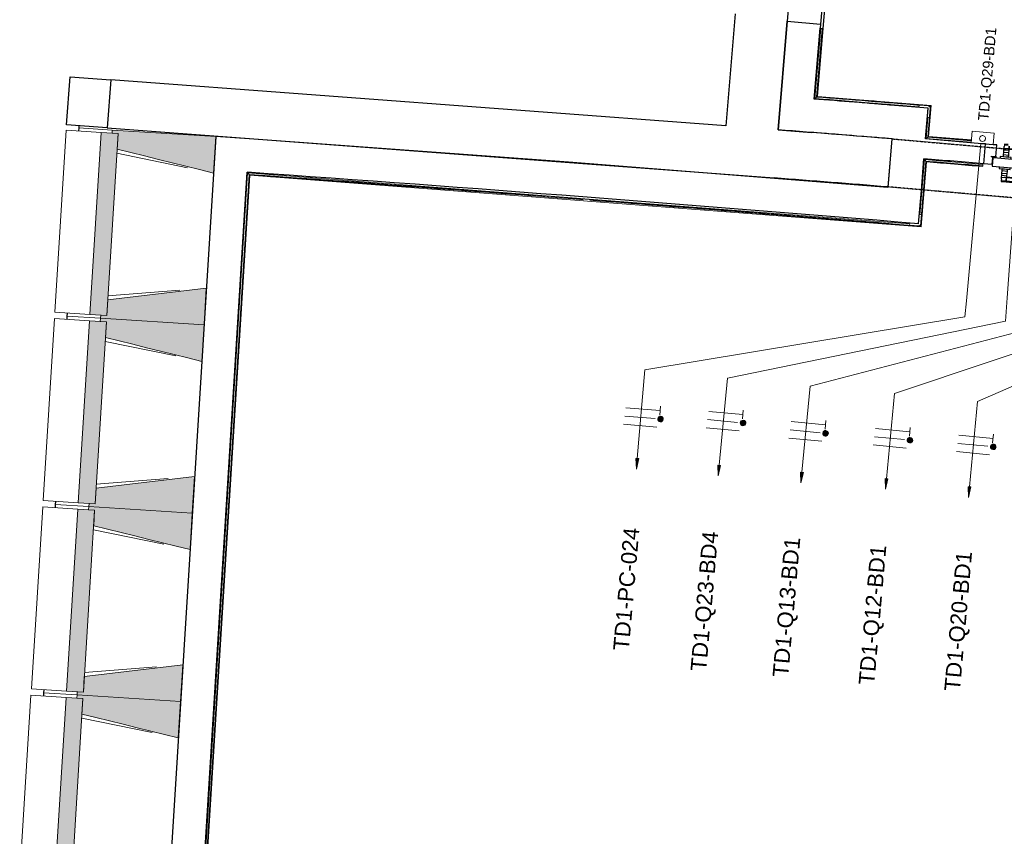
# Model space of a CAD drawing. Header units: millimetres. Extents: x -2845 to 74565, y -36590 to 13748.
# Tile 11 of 49: x 39080 to 43778, y -26445 to -22550. Entities that reach past the tile are written whole.
import ezdxf

# ---------------------------------------------------------------- set-up
doc = ezdxf.new("R2010")
doc.units = ezdxf.units.MM
doc.linetypes.add('Tiret', pattern=[2.5, 1.25, -1.25])
doc.linetypes.add('Tiret_2_', pattern=[2.5, 1.25, -1.25])
for name, color, linetype, lineweight in [('A-DETL-GENF', 7, 'Continuous', 18), ('A-DOOR', 7, 'Continuous', 25), ('A-FLOR', 7, 'Continuous', 25), ('A-FLOR-HRAL', 7, 'Continuous', 18), ('A-GLAZ', 7, 'Continuous', 25), ('A-WALL', 7, 'Continuous', 25), ('CABLE', 7, 'Continuous', 30), ('CABLES', 7, 'Continuous', 18), ('I-WALL', 7, 'Continuous', 25), ('INSTAL ELECTRIQUE', 7, 'Continuous', 18), ('MUR', 7, 'Continuous', 25), ('Q-SPCQ', 7, 'Continuous', 18), ('S-BEAM', 7, 'Continuous', 18)]:
    doc.layers.add(name, color=color, linetype=linetype, lineweight=lineweight)
doc.layers.add('A-DOOR-HDLN', color=5, linetype='Tiret', lineweight=25, true_color=0x0000ff)
doc.styles.add('Arial_2', font='arial.ttf', dxfattribs={"height": 50})
doc.styles.add('Arial_3', font='arial.ttf', dxfattribs={"height": 75})

# ---------------------------------------------------------------- blocks, each defined once
blk = doc.blocks.new('Ouverture en rectangle - Ouverture en rectangle _150x207_-3217538-2021_015_1111_DCE_1_50_N0 FINI_CFO_DIS')
at = {"layer": 'A-DOOR-HDLN', "linetype": 'Tiret_2_'}
for p, q in [((-750, 115), (750, 115)), ((750, -115), (-750, -115))]:
    blk.add_line(p, q, dxfattribs=at)
blk = doc.blocks.new('B02_DC_STR_rvt-1-2021_015_1111_DCE_1_50_N0 FINI_CFO_DIS')
at = {"layer": 'S-BEAM', "lineweight": 5, "true_color": 0x787878}
for points in [[(-13674.2, -23961.1), (-13620.2, -23092.8), (-13700.8, -23087.8), (-13754.7, -23956.1), (-13702.9, -23959.4)], [(-13165.2, -23281.4), (-13154.3, -23106.7), (-13648, -23076.1), (-13648.9, -23091), (-13620.2, -23092.8), (-13624.9, -23167.1), (-13230.8, -23265.1)], [(-13210.1, -24005), (-13199.3, -23830.3), (-13669.6, -23886.8), (-13674.2, -23961.1), (-13702.9, -23959.4), (-13703.8, -23974.3), (-13226, -24004)], [(-13730, -24859.4), (-13676.1, -23991.1), (-13756.6, -23986.1), (-13810.5, -24854.4), (-13758.7, -24857.6)], [(-13221, -24179.7), (-13210.1, -24005), (-13703.8, -23974.3), (-13704.8, -23989.3), (-13676.1, -23991.1), (-13680.7, -24065.4), (-13226, -24178.4)], [(-13265.9, -24903.3), (-13255.1, -24728.6), (-13725.4, -24785.1), (-13730, -24859.4), (-13758.7, -24857.6), (-13759.6, -24872.6), (-13322.3, -24899.8)], [(-13785.8, -25757.7), (-13731.9, -24889.3), (-13812.4, -24884.3), (-13866.3, -25752.7), (-13814.5, -25755.9)], [(-13276.8, -25077.9), (-13265.9, -24903.3), (-13759.6, -24872.6), (-13760.6, -24887.6), (-13731.9, -24889.3), (-13736.5, -24963.7), (-13342.5, -25061.6)], [(-13321.8, -25801.5), (-13310.9, -25626.9), (-13781.2, -25683.4), (-13785.8, -25757.7), (-13814.5, -25755.9), (-13815.5, -25770.9), (-13378.1, -25798)], [(-13841.7, -26655.9), (-13787.7, -25787.6), (-13868.2, -25782.6), (-13922.2, -26650.9), (-13870.4, -26654.2)], [(-13332.6, -25976.2), (-13321.8, -25801.5), (-13815.5, -25770.9), (-13816.4, -25785.8), (-13787.7, -25787.6), (-13792.3, -25861.9), (-13398.3, -25959.9)]]:
    blk.add_hatch(color=8, dxfattribs=at).paths.add_polyline_path(points)
at = {"layer": 'A-FLOR'}
for p, q in [((-13808, -23066.1), (-13809, -23081.1)), ((-13807.4, -23056.4), (-13808, -23066.1)), ((-13862.9, -23949.4), (-13863.9, -23964.4)), ((-13863.9, -23964.4), (-13864.8, -23979.4)), ((-13918.7, -24847.7), (-13919.7, -24862.6)), ((-13919.7, -24862.6), (-13920.6, -24877.6)), ((-13975.5, -25760.9), (-13976.4, -25775.9)), ((-13974.6, -25745.9), (-13975.5, -25760.9))]:
    blk.add_line(p, q, dxfattribs=at)
at = {"layer": 'A-WALL'}
for p, q in [((-10675.7, -22521.8), (-10720.2, -23056.8)), ((-10470.8, -23075.5), (-10427.8, -22557.4)), ((-13655.2, -22837.2), (-13672.3, -23066.5)), ((-10720.2, -23056.8), (-13655.2, -22837.2)), ((-13672.3, -23066.5), (-10489.9, -23304.7)), ((-9946.2, -23347.5), (-9926.2, -23118.4))]:
    blk.add_line(p, q, dxfattribs=at)
for radius, start, end in [(117983.7, 85.363219, 85.628539), (117753.7, 85.363931, 85.629269)]:
    blk.add_arc((-19463.8, -140716), radius, start, end, dxfattribs=at)
at = {"layer": 'MUR'}
for p, q in [((-13866.2, -23052), (-13849.1, -22822.7)), ((-13849.1, -22822.7), (-13655.2, -22837.2)), ((-13672.3, -23066.5), (-13866.2, -23052))]:
    blk.add_line(p, q, dxfattribs=at)
at = {"layer": 'S-BEAM'}
for p, q in [((-13809, -23081.1), (-13808, -23066.1)), ((-13808, -23066.1), (-13648, -23076.1)), ((-13868.1, -23077.4), (-13922.1, -23945.7)), ((-13868.1, -23077.4), (-13700.8, -23087.8)), ((-13700.8, -23087.8), (-13754.7, -23956.1)), ((-13620.2, -23092.8), (-13700.8, -23087.8)), ((-13674.2, -23961.1), (-13620.2, -23092.8)), ((-13648, -23076.1), (-13648.9, -23091)), ((-13648.9, -23091), (-13620.2, -23092.8)), ((-13154.3, -23106.7), (-13648, -23076.1)), ((-13620.2, -23092.8), (-13624.9, -23167.1)), ((-13165.2, -23281.4), (-13154.3, -23106.7)), ((-13289.4, -23255.8), (-13626.1, -23186.5)), ((-13668.4, -23867.4), (-13325.7, -23840.3)), ((-13210.1, -24005), (-13199.3, -23830.3)), ((-13669.6, -23886.8), (-13674.2, -23961.1)), ((-13754.7, -23956.1), (-13922.1, -23945.7)), ((-13863.9, -23964.4), (-13862.9, -23949.4)), ((-13754.7, -23956.1), (-13674.2, -23961.1)), ((-13702.9, -23959.4), (-13703.8, -23974.3)), ((-13674.2, -23961.1), (-13702.9, -23959.4)), ((-13924, -23975.7), (-13977.9, -24844)), ((-13924, -23975.7), (-13756.6, -23986.1)), ((-13864.8, -23979.4), (-13863.9, -23964.4)), ((-13703.8, -23974.3), (-13863.9, -23964.4)), ((-13863.9, -23964.4), (-13703.8, -23974.3)), ((-13756.6, -23986.1), (-13810.5, -24854.4)), ((-13676.1, -23991.1), (-13756.6, -23986.1)), ((-13730, -24859.4), (-13676.1, -23991.1)), ((-13703.8, -23974.3), (-13704.8, -23989.3)), ((-13704.8, -23989.3), (-13676.1, -23991.1)), ((-13703.8, -23974.3), (-13210.1, -24005)), ((-13210.1, -24005), (-13703.8, -23974.3)), ((-13676.1, -23991.1), (-13680.7, -24065.4)), ((-13221, -24179.7), (-13210.1, -24005)), ((-13345.2, -24154.1), (-13681.9, -24084.8)), ((-13724.2, -24765.7), (-13381.5, -24738.6)), ((-13265.9, -24903.3), (-13255.1, -24728.6)), ((-13725.4, -24785.1), (-13730, -24859.4)), ((-13810.5, -24854.4), (-13977.9, -24844)), ((-13919.7, -24862.6), (-13918.7, -24847.7)), ((-13979.8, -24873.9), (-14033.7, -25742.3)), ((-13979.8, -24873.9), (-13812.4, -24884.3)), ((-13920.6, -24877.6), (-13919.7, -24862.6)), ((-13759.6, -24872.6), (-13919.7, -24862.6)), ((-13919.7, -24862.6), (-13759.6, -24872.6)), ((-13812.4, -24884.3), (-13866.3, -25752.7)), ((-13731.9, -24889.3), (-13812.4, -24884.3)), ((-13810.5, -24854.4), (-13730, -24859.4)), ((-13785.8, -25757.7), (-13731.9, -24889.3)), ((-13759.6, -24872.6), (-13760.6, -24887.6)), ((-13760.6, -24887.6), (-13731.9, -24889.3)), ((-13758.7, -24857.6), (-13759.6, -24872.6)), ((-13759.6, -24872.6), (-13265.9, -24903.3)), ((-13265.9, -24903.3), (-13759.6, -24872.6)), ((-13730, -24859.4), (-13758.7, -24857.6)), ((-13731.9, -24889.3), (-13736.5, -24963.7)), ((-13276.8, -25077.9), (-13265.9, -24903.3)), ((-13401, -25052.4), (-13737.7, -24983.1)), ((-13780, -25663.9), (-13437.4, -25636.9)), ((-13321.8, -25801.5), (-13310.9, -25626.9)), ((-13781.2, -25683.4), (-13785.8, -25757.7)), ((-13866.3, -25752.7), (-14033.7, -25742.3)), ((-14035.6, -25772.2), (-14089.6, -26640.5)), ((-14035.6, -25772.2), (-13868.2, -25782.6)), ((-13976.4, -25775.9), (-13975.5, -25760.9)), ((-13975.5, -25760.9), (-13974.6, -25745.9)), ((-13815.5, -25770.9), (-13975.5, -25760.9)), ((-13975.5, -25760.9), (-13815.5, -25770.9)), ((-13868.2, -25782.6), (-13922.2, -26650.9)), ((-13787.7, -25787.6), (-13868.2, -25782.6)), ((-13866.3, -25752.7), (-13785.8, -25757.7)), ((-13841.7, -26655.9), (-13787.7, -25787.6)), ((-13815.5, -25770.9), (-13816.4, -25785.8)), ((-13816.4, -25785.8), (-13787.7, -25787.6)), ((-13814.5, -25755.9), (-13815.5, -25770.9)), ((-13815.5, -25770.9), (-13321.8, -25801.5)), ((-13321.8, -25801.5), (-13815.5, -25770.9)), ((-13785.8, -25757.7), (-13814.5, -25755.9)), ((-13787.7, -25787.6), (-13792.3, -25861.9)), ((-13332.6, -25976.2), (-13321.8, -25801.5)), ((-13456.9, -25950.6), (-13793.5, -25881.3))]:
    blk.add_line(p, q, dxfattribs=at)
at = {"layer": 'S-BEAM', "flags": 128}
for points in [[(-13624.9, -23167.1), (-13559.2, -23183.5), (-13493.5, -23199.8), (-13427.8, -23216.1), (-13362.2, -23232.4), (-13296.5, -23248.8), (-13230.8, -23265.1), (-13165.2, -23281.4)], [(-13199.3, -23830.3), (-13266.5, -23838.4), (-13333.6, -23846.5), (-13400.8, -23854.5), (-13468, -23862.6), (-13535.2, -23870.7), (-13602.4, -23878.8), (-13669.6, -23886.8)], [(-13680.7, -24065.4), (-13615, -24081.7), (-13549.3, -24098), (-13483.7, -24114.4), (-13418, -24130.7), (-13352.3, -24147), (-13286.6, -24163.3), (-13221, -24179.7)], [(-13255.1, -24728.6), (-13322.3, -24736.7), (-13389.5, -24744.7), (-13456.6, -24752.8), (-13523.8, -24760.9), (-13591, -24769), (-13658.2, -24777), (-13725.4, -24785.1)], [(-13736.5, -24963.7), (-13670.8, -24980), (-13605.2, -24996.3), (-13539.5, -25012.6), (-13473.8, -25029), (-13408.1, -25045.3), (-13342.5, -25061.6), (-13276.8, -25077.9)], [(-13310.9, -25626.9), (-13378.1, -25634.9), (-13445.3, -25643), (-13512.5, -25651.1), (-13579.7, -25659.2), (-13646.8, -25667.2), (-13714, -25675.3), (-13781.2, -25683.4)], [(-13792.3, -25861.9), (-13726.6, -25878.3), (-13661, -25894.6), (-13595.3, -25910.9), (-13529.6, -25927.2), (-13464, -25943.6), (-13398.3, -25959.9), (-13332.6, -25976.2)]]:
    blk.add_lwpolyline(points, dxfattribs=at)
at = {"layer": 'A-DOOR', "color": 5, "lineweight": 25, "true_color": 0x0000ff, "rotation": 174.9989986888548}
blk.add_blockref('Ouverture en rectangle - Ouverture en rectangle _150x207_-3217538-2021_015_1111_DCE_1_50_N0 FINI_CFO_DIS', (-9189.1, -23298.3), dxfattribs=at)
blk = doc.blocks.new('PRT_SIMPLE_HUI_58x68x48 - PRT_BOIS_1V_930x2040x40-V3-2021_015_1111_DCE_1_50_N0 FINI_CFO_DIS')
at = {"layer": 'A-DETL-GENF', "lineweight": 25}
h = blk.add_hatch(color=256, dxfattribs=at)
h.paths.add_polyline_path([(-496, -14.5), (-483.8, -12.8), (-484.4, -10.6), (-485.1, -11.7), (-496.5, -13.2), (-500.5, -13.6), (-500.5, -14.5), (-496.4, -14.5)])
h.paths.add_polyline_path([(-485.1, -10.6), (-483.8, -9.7), (-488.8, -8), (-508.5, -8), (-508.5, -11.5), (-502, -11.5), (-502.1, -10.3), (-505.2, -10.3), (-505.2, -9.3), (-488.4, -9.4), (-485.2, -10.6)])
h = blk.add_hatch(color=256, dxfattribs=at)
h.paths.add_polyline_path([(430.5, -14.5), (430.4, -13.2), (425.8, -13.2), (415.1, -11.7), (413.8, -9.7), (413.8, -12.8), (426.2, -14.5)])
h.paths.add_polyline_path([(438.5, -11.5), (438.5, -8), (418.5, -8), (413.8, -9.7), (415.1, -10.6), (418.7, -9.3), (435.2, -9.3), (435.2, -10.3), (432, -10.5), (432, -11.5), (435.4, -11.5)])
at = {"layer": 'A-DETL-GENF'}
for p, q in [((-488.5, -8), (-508.5, -8)), ((-508.5, -8), (-508.5, -11.5)), ((-508.5, -11.5), (-502, -11.5)), ((-505.2, -10.3), (-505.2, -9.3)), ((-505.2, -9.3), (-488.7, -9.3)), ((-502, -10.3), (-505.2, -10.3)), ((-502, -11.5), (-502, -10.3)), ((-496.1, -13.2), (-500.5, -13.2)), ((-500.5, -13.2), (-500.5, -14.5)), ((-500.5, -14.5), (-496, -14.5)), ((-485.1, -11.7), (-496.1, -13.2)), ((-496, -14.5), (-483.8, -12.8)), ((-488.7, -9.3), (-485.1, -10.6)), ((-483.8, -9.7), (-488.5, -8)), ((-485.1, -10.6), (-485.1, -11.7)), ((-483.8, -12.8), (-483.8, -9.7)), ((418.5, -8), (413.8, -9.7)), ((413.8, -9.7), (413.8, -12.8)), ((413.8, -12.8), (426, -14.5)), ((415.1, -10.6), (418.7, -9.3)), ((415.1, -11.7), (415.1, -10.6)), ((426.1, -13.2), (415.1, -11.7)), ((438.5, -8), (418.5, -8)), ((418.7, -9.3), (435.2, -9.3)), ((426, -14.5), (430.5, -14.5)), ((430.5, -13.2), (426.1, -13.2)), ((430.5, -14.5), (430.5, -13.2)), ((435.2, -10.3), (432, -10.3)), ((432, -10.3), (432, -11.5)), ((432, -11.5), (438.5, -11.5)), ((435.2, -9.3), (435.2, -10.3)), ((438.5, -11.5), (438.5, -8))]:
    blk.add_line(p, q, dxfattribs=at)
at = {"layer": 'A-DOOR'}
for p, q in [((-433.2, 55), (-450.6, 55)), ((-450.6, 55), (-450.6, 54.5)), ((-450.6, 54.5), (-450.6, 50.4)), ((-433.2, 54.5), (-450.6, 54.5)), ((-450.6, 50.4), (-450.6, 43.3)), ((-433.2, 50.4), (-450.6, 50.4)), ((-427.1, 47.6), (-427.1, 43.3)), ((-427.1, 43.3), (-427.1, 47.6)), ((-319.6, 55), (-328.2, 55)), ((-319.6, 54.5), (-328.2, 54.5)), ((-319.6, 50.4), (-328.2, 50.4)), ((-319.6, 54.5), (-319.6, 55)), ((-319.6, 50.4), (-319.6, 54.5)), ((-319.6, 43.3), (-319.6, 50.4)), ((-450.6, 34), (-450.6, 43.3)), ((-450.6, 25.6), (-450.6, 34)), ((-427.1, 34), (-450.6, 34)), ((-450.6, 15.2), (-450.6, 25.6)), ((-427.1, 25.6), (-450.6, 25.6)), ((-450.6, 4.4), (-450.6, 15.2)), ((-427.1, 15.2), (-450.6, 15.2)), ((-450.6, -4), (-450.6, 4.4)), ((-450.6, 4.4), (-427.1, 4.4)), ((-427.1, 34), (-427.1, 43.3)), ((-427.1, 43.3), (-427.1, 34)), ((-427.1, 32.8), (-427.1, 34)), ((-319.6, 34), (-427.1, 34)), ((-427.1, 34), (-427.1, 25.6)), ((-427.1, 32.8), (-319.6, 32.8)), ((-427.1, 25.6), (-427.1, 15.2)), ((-427.1, 15.2), (-427.1, 4.4)), ((-427.1, 4.4), (-427.1, -4)), ((-319.6, 43.3), (-319.6, 34)), ((-319.6, 34), (-319.6, 32.8)), ((-499.5, -14.5), (-499.5, -54.5)), ((426, -14.5), (-496, -14.5)), ((-465.6, -5.5), (-465.6, -14.5)), ((-413.4, -5.5), (-465.6, -5.5)), ((-450.6, -4), (-450.6, -5)), ((-450.6, -5), (-427.1, -5)), ((-427.1, -5), (-427.1, -4)), ((-413.4, -14.5), (-413.4, -5.5)), ((430.5, -54.5), (430.5, -14.5)), ((-499.5, -54.5), (430.5, -54.5)), ((-465.6, -54.5), (-465.6, -63.5)), ((-465.6, -63.5), (-413.4, -63.5)), ((-427.1, -64), (-450.6, -64)), ((-450.6, -64), (-450.6, -65)), ((-450.6, -73.4), (-450.6, -65)), ((-450.6, -84.2), (-450.6, -73.4)), ((-427.1, -73.4), (-450.6, -73.4)), ((-450.6, -94.6), (-450.6, -84.2)), ((-450.6, -84.2), (-427.1, -84.2)), ((-427.1, -65), (-427.1, -64)), ((-427.1, -65), (-427.1, -73.4)), ((-427.1, -73.4), (-427.1, -84.2)), ((-427.1, -84.2), (-427.1, -94.6)), ((-413.4, -63.5), (-413.4, -54.5)), ((417, -54.5), (417, -977.5)), ((-450.6, -103), (-450.6, -94.6)), ((-450.6, -94.6), (-427.1, -94.6)), ((-450.6, -112.3), (-450.6, -103)), ((-450.6, -103), (-427.1, -103)), ((-450.6, -112.3), (-450.6, -119.4)), ((-450.6, -119.4), (-450.6, -123.5)), ((-450.6, -119.4), (-427.1, -119.4)), ((-450.6, -123.5), (-450.6, -124)), ((-450.6, -123.5), (-427.1, -123.5)), ((-450.6, -124), (-427.1, -124)), ((-427.1, -94.6), (-427.1, -103)), ((-427.1, -103), (-427.1, -101.8)), ((-319.6, -101.8), (-427.1, -101.8)), ((-427.1, -112.3), (-427.1, -103)), ((-427.1, -103), (-319.6, -103)), ((-427.1, -103), (-427.1, -112.3)), ((-427.1, -112.3), (-427.1, -119.4)), ((-427.1, -119.4), (-427.1, -112.3)), ((-427.1, -119.4), (-427.1, -123.5)), ((-427.1, -119.4), (-319.6, -119.4)), ((-427.1, -123.5), (-427.1, -119.4)), ((-427.1, -123.5), (-427.1, -124)), ((-427.1, -123.5), (-319.6, -123.5)), ((-427.1, -124), (-427.1, -123.5)), ((-427.1, -124), (-319.6, -124)), ((-319.6, -101.8), (-319.6, -103)), ((-319.6, -103), (-319.6, -112.3)), ((-319.6, -119.4), (-319.6, -112.3)), ((-319.6, -123.5), (-319.6, -119.4)), ((-319.6, -124), (-319.6, -123.5))]:
    blk.add_line(p, q, dxfattribs=at)
for radius, start, end in [(9.12, 155.8208, 180), (9.12, 180, 204.1792), (7.5, 360, 180), (7.5, 180, 360), (7.5, 180, 240), (7.5, 135, 165), (9.12, 111.9887, 120), (9.12, 240, 248.0113), (7.5, 64.7605, 120), (7.5, 270, 0), (9.12, 60, 68.0113), (7.5, 0, 30), (9.12, 0, 24.1792)]:
    blk.add_arc((429, -65.5), radius, start, end, dxfattribs=at)
at = {"layer": 'Q-SPCQ'}
for p, q in [((430.5, -40.5), (430.5, -54.5)), ((430.5, -54.5), (403.5, -54.5))]:
    blk.add_line(p, q, dxfattribs=at)
blk = doc.blocks.new('Garde-corps - Garde-corps-508221-2021_015_1111_DCE_1_50_N0 FINI_CFO_DIS')
at = {"layer": 'A-FLOR-HRAL'}
for p, q in [((-10294.8, -22925.5), (-10267, -22590.8)), ((-10287.1, -22919), (-10259.9, -22591.4)), ((-10285.3, -22917.4), (-10258.2, -22591.5)), ((-10283.5, -22915.9), (-10256.6, -22591.7)), ((-9797.4, -22965.4), (-10294.8, -22925.5)), ((-9741, -22959.4), (-10283.5, -22915.9)), ((-10230.2, -22933.6), (-10298.1, -22928.3)), ((-10074.4, -22942.9), (-10244, -22929.5)), ((-10012.2, -22937.4), (-10039.8, -22935.1)), ((-9800.1, -22965.1), (-9972.7, -22951.1)), ((-9754.7, -23108.6), (-9742.7, -22960.9)), ((-9744.6, -22962.5), (-9753.8, -22961.8)), ((-9752.9, -23107.1), (-9741, -22959.4)), ((-9744.6, -22962.5), (-9747.5, -22965)), ((-9745.4, -22971.7), (-9744.6, -22962.5)), ((-9764.3, -23116.8), (-9756, -23014.2)), ((-9756.6, -23110.2), (-9748.7, -23012.4)), ((-9756.6, -23110.2), (-9764.3, -23116.8)), ((-9548.9, -23127.1), (-9756.6, -23110.2)), ((-9548.7, -23125.3), (-9754.7, -23108.6)), ((-9548.6, -23123.7), (-9752.9, -23107.1)), ((-9549.5, -23134.2), (-9764.3, -23116.8))]:
    blk.add_line(p, q, dxfattribs=at)
at = {"layer": 'A-FLOR-HRAL', "flags": 128}
for points in [[(-10294.8, -22925.5), (-10295, -22925.6), (-10295.3, -22925.9), (-10295.7, -22926.3), (-10296.3, -22926.8), (-10296.8, -22927.3), (-10297.5, -22927.8), (-10298.1, -22928.3)], [(-10287.1, -22919), (-10291, -22922.3), (-10294.8, -22925.5)], [(-10283.5, -22915.9), (-10283.5, -22915.9), (-10283.6, -22916), (-10283.7, -22916.1), (-10283.9, -22916.3), (-10284.2, -22916.5), (-10284.4, -22916.7), (-10284.6, -22916.9), (-10284.8, -22917), (-10285.1, -22917.2), (-10285.3, -22917.4)]]:
    blk.add_lwpolyline(points, dxfattribs=at)
at = {"layer": 'A-FLOR-HRAL'}
for radius, start, end in [(118153.9, 85.305798, 85.545501), (118155.6, 85.280726, 85.544652), (118143.7, 85.364067, 85.484446)]:
    blk.add_arc((-19463.8, -140716), radius, start, end, dxfattribs=at)
for points, knots in [([(-9741, -22959.4), (-9741, -22959.4), (-9741, -22959.4), (-9741.1, -22959.5), (-9741.2, -22959.6), (-9741.3, -22959.7), (-9741.5, -22959.9), (-9741.6, -22960), (-9741.9, -22960.2), (-9742.1, -22960.4), (-9742.3, -22960.5), (-9742.5, -22960.7), (-9742.6, -22960.9), (-9742.7, -22960.9)], [0.075, 0.075, 0.075, 0.075, 0.15, 0.2125, 0.275, 0.35, 0.425, 0.5, 0.6, 0.7, 0.775, 0.85, 1, 1, 1, 1]), ([(-9752.9, -23107.1), (-9752.9, -23107.1), (-9753, -23107.2), (-9753.1, -23107.3), (-9753.3, -23107.4), (-9753.4, -23107.6), (-9753.6, -23107.7), (-9753.8, -23107.8), (-9753.9, -23107.9), (-9754, -23108), (-9754.1, -23108.2), (-9754.3, -23108.3), (-9754.4, -23108.4), (-9754.6, -23108.5), (-9754.7, -23108.6), (-9754.7, -23108.6)], [0.1, 0.1, 0.1, 0.1, 0.2, 0.3, 0.4, 0.475, 0.55, 0.6, 0.65, 0.7, 0.75, 0.8, 0.85, 0.9, 1, 1, 1, 1]), ([(-9764.3, -23116.8), (-9764.3, -23116.8), (-9764.3, -23116.8), (-9764.5, -23117), (-9764.7, -23117.1), (-9764.9, -23117.3), (-9765.1, -23117.4), (-9765.3, -23117.6), (-9765.5, -23117.8), (-9765.8, -23118.1), (-9766.1, -23118.3), (-9766.3, -23118.5), (-9766.5, -23118.7), (-9766.7, -23118.8)], [0, 0, 0, 0, 0.1666667, 0.25, 0.3333333, 0.4166667, 0.4583333, 0.5, 0.5833333, 0.6666667, 0.7083333, 0.75, 0.8333333, 0.8333333, 0.8333333, 0.8333333])]:
    blk.add_open_spline(points, degree=3, knots=knots, dxfattribs=at)
blk = doc.blocks.new('Garde-corps - Garde-corps-510192-2021_015_1111_DCE_1_50_N0 FINI_CFO_DIS')
at = {"layer": 'A-FLOR-HRAL'}
for p, q in [((-9793.8, -23480.5), (-9772.4, -23216.7)), ((-9791, -23534.4), (-9765.8, -23224.4)), ((-9789.4, -23536.3), (-9764.3, -23226.3)), ((-9787.9, -23538), (-9762.7, -23228.1)), ((-9772.4, -23216.7), (-9494, -23240)), ((-9772.4, -23216.7), (-9763.1, -23217.5)), ((-9762.7, -23228.1), (-9494.9, -23250.5)), ((-9503.3, -23239.2), (-9494, -23240)), ((-9494.8, -23248.9), (-9494.9, -23250.5)), ((-9494.8, -23248.9), (-9494.6, -23247.1)), ((-9494.6, -23247.1), (-9494, -23240)), ((-9494, -23240), (-9493.8, -23237)), ((-13375.8, -29298.6), (-13001.8, -23280.8)), ((-13368.2, -29292), (-12995.1, -23288.4)), ((-13366.4, -29290.3), (-12993.5, -23290.2)), ((-13364.6, -29288.8), (-12992, -23292)), ((-13001.8, -23280.8), (-9843.9, -23523.1)), ((-12992, -23292), (-9787.9, -23538)), ((-11421.8, -23393.7), (-11382.2, -23396.7)), ((-9791, -23534.4), (-9794, -23530.9))]:
    blk.add_line(p, q, dxfattribs=at)
at = {"layer": 'A-FLOR-HRAL', "flags": 128}
for points in [[(-9765.8, -23224.4), (-9769.1, -23220.6), (-9772.4, -23216.7)], [(-12995.1, -23288.4), (-12998.5, -23284.6), (-13001.8, -23280.8)], [(-9787.9, -23538), (-9787.9, -23538), (-9788, -23537.9), (-9788.1, -23537.8), (-9788.3, -23537.6), (-9788.4, -23537.4), (-9788.6, -23537.1), (-9788.8, -23536.9), (-9789, -23536.7), (-9789.2, -23536.5), (-9789.4, -23536.3)]]:
    blk.add_lwpolyline(points, dxfattribs=at)
at = {"layer": 'A-FLOR-HRAL'}
for centre, radius, start, end in [((-19463.8, -140716), 117891.1, 85.149101, 85.281386), ((-19463.8, -140716), 117889.4, 85.149101, 85.280538), ((-19463.8, -140716), 117887.7, 85.149101, 85.279742), ((-29991.5, -265654.3), 242961.1, 85.230746, 85.988589), ((-29991.5, -265654.3), 242959.4, 85.801553, 85.988174), ((-29991.5, -265654.3), 242957.8, 85.611499, 85.987786), ((-29991.5, -265654.3), 242957.8, 85.229948, 85.604054), ((-29991.5, -265654.3), 242959.4, 85.230335, 85.456227)]:
    blk.add_arc(centre, radius, start, end, dxfattribs=at)
for points, knots in [([(-9772.4, -23216.7), (-9772.4, -23216.7), (-9772.4, -23216.7), (-9772.4, -23216.7), (-9772.5, -23216.6), (-9772.5, -23216.5), (-9772.6, -23216.5), (-9772.7, -23216.4), (-9772.7, -23216.3), (-9772.8, -23216.2), (-9772.9, -23216.1), (-9773, -23216), (-9773.1, -23215.8), (-9773.2, -23215.7), (-9773.3, -23215.6), (-9773.5, -23215.4), (-9773.6, -23215.3), (-9773.7, -23215.2), (-9773.9, -23215), (-9774.2, -23214.6), (-9774.6, -23214.1), (-9774.9, -23213.7), (-9775.1, -23213.5)], [0, 0, 0, 0, 0.071429, 0.107143, 0.142857, 0.178571, 0.214286, 0.25, 0.285714, 0.321429, 0.357143, 0.392857, 0.428571, 0.464286, 0.5, 0.535714, 0.571429, 0.607143, 0.642857, 0.714286, 0.857143, 1, 1, 1, 1]), ([(-9762.7, -23228.1), (-9762.7, -23228.1), (-9762.8, -23228), (-9762.8, -23228), (-9762.9, -23227.9), (-9763, -23227.7), (-9763.2, -23227.6), (-9763.3, -23227.4), (-9763.5, -23227.2), (-9763.7, -23227), (-9763.9, -23226.8), (-9764, -23226.5), (-9764.2, -23226.4), (-9764.3, -23226.3)], [0.075, 0.075, 0.075, 0.075, 0.15, 0.2125, 0.275, 0.35, 0.425, 0.5, 0.6, 0.7, 0.775, 0.85, 1, 1, 1, 1]), ([(-13001.8, -23280.8), (-13001.8, -23280.8), (-13001.8, -23280.8), (-13001.9, -23280.7), (-13001.9, -23280.7), (-13002, -23280.6), (-13002, -23280.5), (-13002.1, -23280.4), (-13002.2, -23280.3), (-13002.3, -23280.2), (-13002.4, -23280.1), (-13002.5, -23280), (-13002.6, -23279.9), (-13002.7, -23279.8), (-13002.8, -23279.6), (-13002.9, -23279.5), (-13003, -23279.4), (-13003.2, -23279.2), (-13003.3, -23279), (-13003.6, -23278.7), (-13004.1, -23278.2), (-13004.4, -23277.8), (-13004.6, -23277.6)], [0, 0, 0, 0, 0.071429, 0.107143, 0.142857, 0.178571, 0.214286, 0.25, 0.285714, 0.321429, 0.357143, 0.392857, 0.428571, 0.464286, 0.5, 0.535714, 0.571429, 0.607143, 0.642857, 0.714286, 0.857143, 1, 1, 1, 1]), ([(-12992, -23292), (-12992, -23292), (-12992, -23292), (-12992, -23292), (-12992.1, -23291.9), (-12992.2, -23291.8), (-12992.3, -23291.7), (-12992.4, -23291.5), (-12992.6, -23291.3), (-12992.7, -23291.1), (-12992.9, -23290.9), (-12993.1, -23290.7), (-12993.3, -23290.5), (-12993.4, -23290.3), (-12993.5, -23290.2)], [0, 0, 0, 0, 0.075, 0.15, 0.2125, 0.275, 0.35, 0.425, 0.5, 0.6, 0.7, 0.775, 0.85, 1, 1, 1, 1])]:
    blk.add_open_spline(points, degree=3, knots=knots, dxfattribs=at)
blk = doc.blocks.new('61_CADRE HABILLAGE MEUNUISERIE - 0_65x1_01-528671-2021_015_1111_DCE_1_50_N0 FINI_CFO_DIS')
at = {"layer": 'A-GLAZ'}
for p, q in [((340, 160), (-340, 160)), ((-340, 160), (-340, 0)), ((340, 160), (340, 0)), ((360, 0), (-360, 0)), ((-360, 0), (-360, -15)), ((360, 0), (360, -15)), ((-360, -15), (360, -15))]:
    blk.add_line(p, q, dxfattribs=at)
blk = doc.blocks.new('1010_PROTECTION  D_ANGLE - 1010_PROTECTION  D_ANGLE-534363-2021_015_1111_DCE_1_50_N0 FINI_CFO_DIS')
at = {"layer": 'Q-SPCQ'}
for p, q in [((-10, 40), (-10, 0)), ((0, 0), (0, 40)), ((40, 0), (0, 0)), ((0, -10), (40, -10))]:
    blk.add_line(p, q, dxfattribs=at)
for centre, radius, start, end in [((-5, 40), 5, 360, 180), ((0, 0), 10, 180, 270), ((40, -5), 5, 270, 90)]:
    blk.add_arc(centre, radius, start, end, dxfattribs=at)
blk = doc.blocks.new('B02_ARC_rvt-1-2021_015_1111_DCE_1_50_N0 FINI_CFO_DIS')
at = {"layer": 'A-FLOR'}
for p, q in [((-9480.7, -23142.8), (-9427.5, -23147.3)), ((-9477.8, -23143), (-9480.7, -23142.8)), ((-9427.5, -23147.3), (-9445.1, -23145.8)), ((-9432.5, -23203.4), (-9427.5, -23147.3)), ((-9448, -23208), (-9450.9, -23240.7)), ((-9446.5, -23208.1), (-9448, -23208)), ((-9433, -23209.3), (-9432.9, -23208)), ((-9432.8, -23206.7), (-9432.6, -23204.7)), ((-9450.9, -23240.7), (-9489.1, -23237.4))]:
    blk.add_line(p, q, dxfattribs=at)
at = {"layer": 'A-WALL'}
blk.add_line((-9489.1, -23237.4), (-9480.7, -23142.8), dxfattribs=at)
for radius, start, end in [(117996.2, 85.146755, 85.286376), (117901.2, 85.146843, 85.286313)]:
    blk.add_arc((-19463.8, -140716), radius, start, end, dxfattribs=at)
at = {"layer": 'I-WALL'}
for p, q in [((-10427.8, -22557.4), (-10470.8, -23075.5)), ((-10298.1, -22928.3), (-10270, -22590.6)), ((-9755.5, -22971.8), (-9915, -22958.7)), ((-9767.4, -23118.8), (-9755.5, -22971.8)), ((-13154.3, -23106.7), (-13548.5, -29451)), ((-12994.7, -23117.9), (-13154.3, -23106.7)), ((-10470.8, -23075.5), (-10311.3, -23087.8)), ((-9927.9, -23118.2), (-9946.8, -23350.7)), ((-9787.3, -23364), (-9775.1, -23213.5)), ((-13378.9, -29301.4), (-13004.6, -23277.6)), ((-9800.3, -23523.5), (-9787.3, -23364))]:
    blk.add_line(p, q, dxfattribs=at)
at = {"layer": 'I-WALL', "flags": 128}
blk.add_lwpolyline([(-9946.8, -23350.7), (-11470.4, -23229.5), (-12994.7, -23117.9)], dxfattribs=at)
at = {"layer": 'I-WALL'}
for centre, radius, start, end in [((-19463.8, -140716), 118143.7, 85.364068, 85.550437), ((-19463.8, -140716), 117983.7, 85.364068, 85.550838), ((-29991.5, -265654.3), 242971.3, 85.23314, 85.990995)]:
    blk.add_arc(centre, radius, start, end, dxfattribs=at)
at = {"layer": 'A-DOOR', "lineweight": 18, "rotation": 354.9012605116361}
blk.add_blockref('PRT_SIMPLE_HUI_58x68x48 - PRT_BOIS_1V_930x2040x40-V3-2021_015_1111_DCE_1_50_N0 FINI_CFO_DIS', (-8946.7, -23238.1), dxfattribs=at)
at = {"layer": 'A-FLOR-HRAL', "lineweight": 18}
for name in ['Garde-corps - Garde-corps-508221-2021_015_1111_DCE_1_50_N0 FINI_CFO_DIS', 'Garde-corps - Garde-corps-510192-2021_015_1111_DCE_1_50_N0 FINI_CFO_DIS']:
    blk.add_blockref(name, (0, 0), dxfattribs=at)
at = {"layer": 'A-GLAZ', "lineweight": 18, "rotation": 85.25476017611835}
blk.add_blockref('61_CADRE HABILLAGE MEUNUISERIE - 0_65x1_01-528671-2021_015_1111_DCE_1_50_N0 FINI_CFO_DIS', (-10240.3, -22231.8), dxfattribs=at)
at = {"layer": 'Q-SPCQ', "lineweight": 18}
for p, rotation in [((-9755.1, -22971.5), 175.3640306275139), ((-9800.5, -23523.4), 85.3640676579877)]:
    blk.add_blockref('1010_PROTECTION  D_ANGLE - 1010_PROTECTION  D_ANGLE-534363-2021_015_1111_DCE_1_50_N0 FINI_CFO_DIS', p, dxfattribs=dict(at, rotation=rotation))
blk = doc.blocks.new('602_BOITE DE DERIVATION - 105X105X50 GENERIQUE-7163055-2021_015_1111_DCE_1_50_N0 FINI_CFO_DIS')
at = {"layer": 'INSTAL ELECTRIQUE'}
for p, q in [((-9549.7, -23136.7), (-9544.9, -23081.9)), ((-9544.9, -23081.9), (-9440.3, -23091.1)), ((-9440.3, -23091.1), (-9445.1, -23145.9)), ((-9445.1, -23145.9), (-9549.7, -23136.7))]:
    blk.add_line(p, q, dxfattribs=at)
for start, end in [(354.9607, 174.9607), (174.9607, 354.9607)]:
    blk.add_arc((-9495.2, -23116.4), 14, start, end, dxfattribs=at)
blk = doc.blocks.new('Fil - COCHE DE FIL_PE_SYMBOLE-4085576-2021_015_1111_DCE_1_50_N0 FINI_CFO_DIS')
at = {"layer": 'CABLES', "lineweight": 9}
for p, q in [((-0.42, 1.8), (0.42, 1.8)), ((0, 1.8), (0, -1.48))]:
    blk.add_line(p, q, dxfattribs=at)
blk = doc.blocks.new('Fil - Coche de fil circulaire-323115-2021_015_1111_DCE_1_50_N0 FINI_CFO_DIS')
at = {"layer": 'CABLES', "lineweight": 9}
blk.add_hatch(color=256, dxfattribs=at).paths.add_polyline_path([(0.006, 2.156), (-0.062, 2.147), (-0.126, 2.12), (-0.181, 2.078), (-0.223, 2.023), (-0.249, 1.96), (-0.258, 1.891), (-0.249, 1.823), (-0.223, 1.759), (-0.181, 1.704), (-0.126, 1.662), (-0.062, 1.636), (0.006, 1.627), (0.075, 1.636), (0.139, 1.662), (0.193, 1.704), (0.235, 1.759), (0.262, 1.823), (0.271, 1.891), (0.262, 1.96), (0.235, 2.023), (0.193, 2.078), (0.139, 2.12), (0.075, 2.147)])
blk.add_line((0, 1.371), (0, -1.507), dxfattribs=at)
for start, end in [(360, 180), (180, 360)]:
    blk.add_arc((0.006, 1.891), 0.265, start, end, dxfattribs=at)
blk = doc.blocks.new('Fil - Coche de fil long-323512-2021_015_1111_DCE_1_50_N0 FINI_CFO_DIS')
at = {"layer": 'CABLES', "lineweight": 9}
blk.add_line((0, 1.605), (0, -1.57), dxfattribs=at)
blk = doc.blocks.new('Fil - Coche de fil circulaire-V12-2021_015_1111_DCE_1_50_N0 FINI_CFO_DIS')
at = {"layer": 'CABLES', "lineweight": 9}
blk.add_hatch(color=256, dxfattribs=at).paths.add_polyline_path([(0.271, 1.891), (0.262, 1.96), (0.235, 2.023), (0.193, 2.078), (0.139, 2.12), (0.075, 2.147), (0.006, 2.156), (-0.062, 2.147), (-0.126, 2.12), (-0.181, 2.078), (-0.223, 2.023), (-0.249, 1.96), (-0.258, 1.889), (-0.249, 1.823), (-0.223, 1.759), (-0.181, 1.704), (-0.126, 1.662), (-0.062, 1.636), (0.006, 1.627), (0.075, 1.636), (0.139, 1.662), (0.193, 1.704), (0.235, 1.759), (0.262, 1.823)])
blk.add_line((0, 1.371), (0, -1.507), dxfattribs=at)
for start, end in [(360, 180), (180, 360)]:
    blk.add_arc((0.006, 1.891), 0.265, start, end, dxfattribs=at)
blk = doc.blocks.new('Fil - Coche de fil circulaire-V13-2021_015_1111_DCE_1_50_N0 FINI_CFO_DIS')
at = {"layer": 'CABLES', "lineweight": 9}
blk.add_hatch(color=256, dxfattribs=at).paths.add_polyline_path([(0.271, 1.891), (0.262, 1.96), (0.235, 2.023), (0.193, 2.078), (0.139, 2.12), (0.075, 2.147), (0.006, 2.156), (-0.062, 2.147), (-0.126, 2.12), (-0.181, 2.078), (-0.223, 2.023), (-0.249, 1.96), (-0.257, 1.883), (-0.249, 1.823), (-0.223, 1.759), (-0.181, 1.704), (-0.126, 1.662), (-0.062, 1.636), (0.006, 1.627), (0.075, 1.636), (0.139, 1.662), (0.193, 1.704), (0.235, 1.759), (0.262, 1.823)])
blk.add_line((0, 1.371), (0, -1.507), dxfattribs=at)
for start, end in [(360, 180), (180, 360)]:
    blk.add_arc((0.006, 1.891), 0.265, start, end, dxfattribs=at)
blk = doc.blocks.new('B02_ELE_rvt-1-2021_015_1111_DCE_1_50_N0 FINI_CFO_DIS')
at = {"layer": 'CABLES'}
for points in [[(-11146.7, -24693.3), (-11135.9, -24643.6), (-11149.2, -24642.5)], [(-10756.8, -24725.4), (-10745.4, -24675.8), (-10758.6, -24674.6)], [(-10361.8, -24758.7), (-10350.4, -24709.2), (-10363.6, -24707.9)], [(-9958.8, -24789.3), (-9947.5, -24739.7), (-9960.7, -24738.4)], [(-9562.2, -24828.6), (-9550.8, -24779), (-9564.1, -24777.7)]]:
    blk.add_hatch(color=256, dxfattribs=at).paths.add_polyline_path(points)
for p, q in [((-11149.2, -24642.5), (-11146.7, -24693.3)), ((-11135.9, -24643.6), (-11149.2, -24642.5)), ((-11135.9, -24643.6), (-11149.2, -24642.5)), ((-11149.2, -24642.5), (-11146.7, -24693.3)), ((-11146.7, -24693.3), (-11135.9, -24643.6)), ((-11146.7, -24693.3), (-11135.9, -24643.6)), ((-10758.6, -24674.6), (-10756.8, -24725.4)), ((-10745.4, -24675.8), (-10758.6, -24674.6)), ((-10745.4, -24675.8), (-10758.6, -24674.6)), ((-10758.6, -24674.6), (-10756.8, -24725.4)), ((-10756.8, -24725.4), (-10745.4, -24675.8)), ((-10756.8, -24725.4), (-10745.4, -24675.8)), ((-10363.6, -24707.9), (-10361.8, -24758.7)), ((-10350.4, -24709.2), (-10363.6, -24707.9)), ((-10350.4, -24709.2), (-10363.6, -24707.9)), ((-10363.6, -24707.9), (-10361.8, -24758.7)), ((-10361.8, -24758.7), (-10350.4, -24709.2)), ((-10361.8, -24758.7), (-10350.4, -24709.2)), ((-9960.7, -24738.4), (-9958.8, -24789.3)), ((-9947.5, -24739.7), (-9960.7, -24738.4)), ((-9947.5, -24739.7), (-9960.7, -24738.4)), ((-9960.7, -24738.4), (-9958.8, -24789.3)), ((-9958.8, -24789.3), (-9947.5, -24739.7)), ((-9958.8, -24789.3), (-9947.5, -24739.7)), ((-9564.1, -24777.7), (-9562.2, -24828.6)), ((-9550.8, -24779), (-9564.1, -24777.7)), ((-9550.8, -24779), (-9564.1, -24777.7)), ((-9564.1, -24777.7), (-9562.2, -24828.6)), ((-9562.2, -24828.6), (-9550.8, -24779)), ((-9562.2, -24828.6), (-9550.8, -24779))]:
    blk.add_line(p, q, dxfattribs=at)
at = {"layer": 'CABLES', "flags": 128}
for points in [[(-11142.6, -24643.5), (-11107.5, -24220.8), (-9579.2, -23967.2), (-9571.7, -23891.4), (-9502.9, -23140.8)], [(-10752.1, -24675.6), (-10712.8, -24259.5), (-9386.3, -23987.6), (-9377.6, -23877.4), (-9325.9, -23156.4)], [(-10357, -24708.9), (-10317.7, -24298.5), (-9184.2, -24001.8), (-9173, -23882.9), (-9110.9, -23175.4)], [(-9954.2, -24739.5), (-9915.9, -24333.7), (-8973.7, -24018.9), (-8961.4, -23888.3), (-8900.5, -23194)], [(-9557.5, -24778.8), (-9518.7, -24371.1), (-8761.8, -24041.4), (-8751, -23927.3), (-8688.2, -23212.7)]]:
    blk.add_lwpolyline(points, dxfattribs=at)
at = {"layer": 'CABLES', "lineweight": 18, "xscale": 49.99999999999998, "yscale": 49.99999999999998, "zscale": 49.99999999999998}
for name, p, rotation in [('Fil - COCHE DE FIL_PE_SYMBOLE-4085576-2021_015_1111_DCE_1_50_N0 FINI_CFO_DIS', (-11123, -24407.3), 265.2602297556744), ('Fil - Coche de fil circulaire-323115-2021_015_1111_DCE_1_50_N0 FINI_CFO_DIS', (-11126.3, -24446.9), 265.2602297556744), ('Fil - COCHE DE FIL_PE_SYMBOLE-4085576-2021_015_1111_DCE_1_50_N0 FINI_CFO_DIS', (-10728.4, -24425.1), 264.6148969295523), ('Fil - Coche de fil circulaire-V13-2021_015_1111_DCE_1_50_N0 FINI_CFO_DIS', (-10732.2, -24464.6), 264.6148969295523), ('Fil - COCHE DE FIL_PE_SYMBOLE-4085576-2021_015_1111_DCE_1_50_N0 FINI_CFO_DIS', (-10334.5, -24474.1), 264.5245536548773), ('Fil - Coche de fil long-323512-2021_015_1111_DCE_1_50_N0 FINI_CFO_DIS', (-11129.6, -24486.4), 265.2602297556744), ('Fil - Coche de fil long-323512-2021_015_1111_DCE_1_50_N0 FINI_CFO_DIS', (-10735.9, -24504.1), 264.6148969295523), ('Fil - Coche de fil circulaire-323115-2021_015_1111_DCE_1_50_N0 FINI_CFO_DIS', (-10338.3, -24513.6), 264.5245536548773), ('Fil - COCHE DE FIL_PE_SYMBOLE-4085576-2021_015_1111_DCE_1_50_N0 FINI_CFO_DIS', (-9932.2, -24506.9), 264.6148969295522), ('Fil - COCHE DE FIL_PE_SYMBOLE-4085576-2021_015_1111_DCE_1_50_N0 FINI_CFO_DIS', (-9534.7, -24538.7), 264.5671471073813), ('Fil - Coche de fil long-323512-2021_015_1111_DCE_1_50_N0 FINI_CFO_DIS', (-10342.1, -24553.1), 264.5245536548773), ('Fil - Coche de fil circulaire-V12-2021_015_1111_DCE_1_50_N0 FINI_CFO_DIS', (-9936, -24546.4), 264.6148969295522), ('Fil - Coche de fil circulaire-323115-2021_015_1111_DCE_1_50_N0 FINI_CFO_DIS', (-9538.4, -24578.2), 264.5671471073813), ('Fil - Coche de fil long-323512-2021_015_1111_DCE_1_50_N0 FINI_CFO_DIS', (-9939.7, -24585.9), 264.6148969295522), ('Fil - Coche de fil long-323512-2021_015_1111_DCE_1_50_N0 FINI_CFO_DIS', (-9542.2, -24617.7), 264.5671471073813)]:
    blk.add_blockref(name, p, dxfattribs=dict(at, rotation=rotation))
at = {"layer": 'INSTAL ELECTRIQUE', "lineweight": 18}
blk.add_blockref('602_BOITE DE DERIVATION - 105X105X50 GENERIQUE-7163055-2021_015_1111_DCE_1_50_N0 FINI_CFO_DIS', (0, 0), dxfattribs=at)
at = {"layer": 'CABLE', "lineweight": 9, "char_height": 75, "attachment_point": 1, "rotation": 85, "style": 'Arial_3'}
for s, insert, width in [('TD1-PC-024', (-11258.2, -25555.3), 721.519), ('TD1-Q23-BD4', (-10889, -25654.2), 821.73), ('TD1-Q13-BD1', (-10497.6, -25681.9), 821.73), ('TD1-Q12-BD1', (-10087.1, -25719.4), 821.73), ('TD1-Q20-BD1', (-9678.2, -25749), 821.73)]:
    blk.add_mtext(s, dxfattribs=dict(at, insert=insert, width=width))
at = {"layer": 'INSTAL ELECTRIQUE', "lineweight": 9, "insert": (-9517.5, -23029), "char_height": 50, "width": 537.131, "attachment_point": 1, "rotation": 85, "style": 'Arial_2'}
blk.add_mtext('TD1-Q29-BD1', dxfattribs=at)

msp = doc.modelspace()

# ---------------------------------------------------------------- block references
at = {"lineweight": 5}
for name in ['B02_DC_STR_rvt-1-2021_015_1111_DCE_1_50_N0 FINI_CFO_DIS', 'B02_ARC_rvt-1-2021_015_1111_DCE_1_50_N0 FINI_CFO_DIS']:
    msp.add_blockref(name, (53169.3, 0), dxfattribs=at)

# ---------------------------------------------------------------- next in the draw order: block references
msp.add_blockref('B02_ELE_rvt-1-2021_015_1111_DCE_1_50_N0 FINI_CFO_DIS', (53169.3, 0), dxfattribs=at)

doc.saveas('drawing.dxf')
